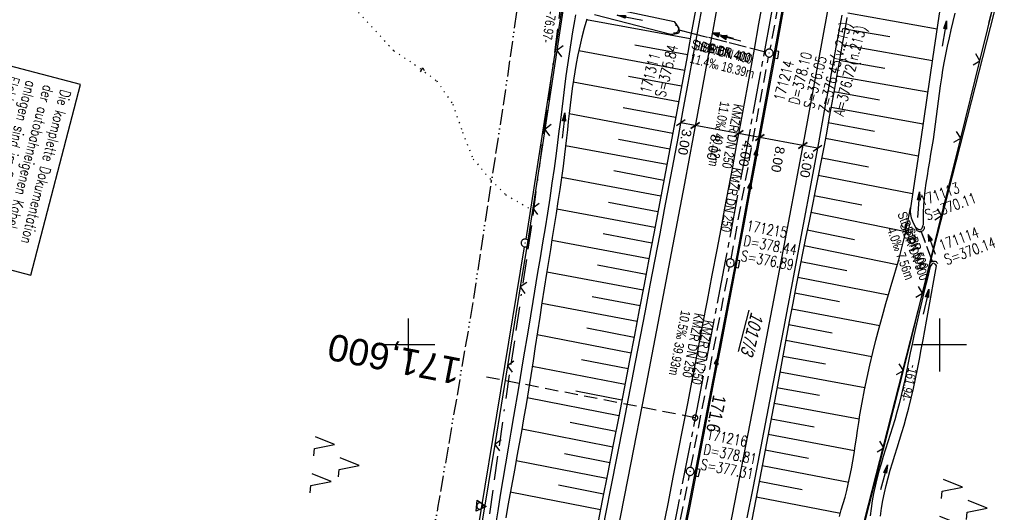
# Model space of a CAD drawing. Extents: x 509317 to 509828, y 453812 to 454779.
# Tile 19 of 23: x 509527 to 509712, y 454569 to 454661. Entities that reach past the tile are written whole.
import ezdxf
from ezdxf.enums import TextEntityAlignment as Align

# ---------------------------------------------------------------- set-up
doc = ezdxf.new("R2010")
doc.units = 0
doc.header["$LTSCALE"] = 10
doc.header["$MEASUREMENT"] = 0
for name, pattern in [('ACAD_ISO13W100', [36, 12, -3, 12, -3, 0, -3, 0, -3]), ('ACAD_ISO16W100', [73, 15, -6.5, 15, -6.5, 15, -7, 1, -7]), ('ACHSE', [5.5, 4, -0.5, 0.5, -0.5]), ('AUSGEZOGEN', [0]), ('LT00', [0]), ('LT12', [0.4, 0.3, -0.1]), ('LT17', [0.15, 0.1, -0.05]), ('PUNKTX2_STR', [0.6, 0.1, -0.5]), ('STRICHLINIE2', [0.375, 0.25, -0.125])]:
    doc.linetypes.add(name, pattern=pattern)
doc.layers.get('0').update_dxf_attribs({"linetype": 'LT00'})
for name, color, linetype in [('--EK_FBR', 1, 'LT00'), ('--EK_Halt-Pfeil', 4, 'LT00'), ('--EK_Haltung', 7, 'STRICHLINIE2'), ('--EK_Haltung-Text', 140, 'LT00'), ('--EK_Schacht-Text', 5, 'LT00'), ('--EK_ST-93-1', 30, 'LT17'), ('--EL_DFK_AB_L', 21, 'LT00'), ('--EL_DFK_AB_P', 7, 'LT00'), ('--EL_Halt-Pfeil', 4, 'LT00'), ('--EL_Haltung', 182, 'STRICHLINIE2'), ('--EL_Haltung-Text', 182, 'LT00'), ('-AX-093', 35, 'ACHSE'), ('-ST-93-1', 250, 'LT00'), ('ABSTAND', 8, 'LT00'), ('BAB-KABEL', 220, 'ACAD_ISO16W100'), ('BAB-KABEL_TEXT_KASTEN', 224, 'Continuous'), ('BEMAßUNG', 255, 'Continuous'), ('DFK_AB_FLNR', 7, 'Continuous'), ('DFK_AB_L', 21, 'LT00'), ('DFK_AB_P', 7, 'LT00'), ('DFK_KATASTER', 250, 'LT00'), ('DFK_NUTZUNG', 250, 'LT00'), ('DFK_NUTZUNGSGRENZE', 70, 'PUNKTX2_STR'), ('DFK_VERMPKT', 252, 'LT00'), ('DL', 182, 'LT12'), ('DL_PFEIL', 201, 'LT00'), ('DL_TEXT', 182, 'LT00'), ('GASLTG', 250, 'ACAD_ISO13W100'), ('PFEIL', 140, 'AUSGEZOGEN'), ('V116_ZAUN', 40, 'LT00'), ('V117_AFBR_BAB', 250, 'LT00'), ('V117_BOESCH', 250, 'LT00'), ('V117_BOSCHUNG', 250, 'LT00'), ('V117_GRABEN', 250, 'LT00'), ('V117_H_BORD', 8, 'LT00'), ('V117_KA_PRUF', 182, 'LT00'), ('V117_LD_MARK', 250, 'LT00'), ('V117_RASTER', 250, 'LT00'), ('V117_SINKK', 182, 'LT00'), ('V117_UK_DURCH', 182, 'LT00'), ('V117_ZAUN', 40, 'LT00')]:
    doc.layers.add(name, color=color, linetype=linetype)
doc.styles.add('Arial', font='ARIAL.TTF')
doc.styles.add('Beschrift', font='ARIAL.TTF')
doc.styles.add('Haltungsbeschriftung', font='ARIAL.TTF', dxfattribs={"width": 0.75})
doc.styles.add('ROMANS', font='romans.shx', dxfattribs={"width": 0.8})
doc.styles.add('schachtbeschriftung', font='romans.shx', dxfattribs={"width": 0.75, "height": 2})
doc.styles.get("Standard").update_dxf_attribs({"font": 'ARIAL.TTF'})

# ---------------------------------------------------------------- blocks, each defined once
blk = doc.blocks.new('SYMB7050')
at = {"color": 0, "linetype": 'ByBlock'}
blk.add_lwpolyline([(0, 0), (0, 0.093), (0.046, 0.058)], dxfattribs=at)
blk = doc.blocks.new('SYMB7001')
at = {"color": 0, "linetype": 'ByBlock'}
for p, q in [((-0.869, -0.506), (0, 1.001)), ((-0.5005, 0), (-0.496554, -0.062729)), ((0, 1.001), (0.869, -0.506)), ((0.869, -0.506), (-0.869, -0.506))]:
    blk.add_line(p, q, dxfattribs=at)
for points in [[(0.5005, 0), (0.496553, 0.062729), (0.484776, 0.124469), (0.465353, 0.184246), (0.438592, 0.241118), (0.404913, 0.294187), (0.364849, 0.342616), (0.319031, 0.385642), (0.268181, 0.422586), (0.213103, 0.452866), (0.154663, 0.476004), (0.093784, 0.491635), (0.031427, 0.499512), (-0.031427, 0.499512), (-0.093784, 0.491635), (-0.154663, 0.476004), (-0.213103, 0.452866), (-0.268181, 0.422586), (-0.319031, 0.385642), (-0.364849, 0.342616), (-0.404913, 0.294187), (-0.438592, 0.241118), (-0.465353, 0.184246), (-0.484776, 0.124469), (-0.496554, 0.062729), (-0.5005, 0)], [(0.031427, -0.499513), (0.093784, -0.491635), (0.154663, -0.476004), (0.213103, -0.452866), (0.268182, -0.422587), (0.319031, -0.385642), (0.364849, -0.342616), (0.404913, -0.294187), (0.438592, -0.241118), (0.465354, -0.184247), (0.484776, -0.124469), (0.496554, -0.062729), (0.500501, 0)], [(-0.496554, -0.062729), (-0.484776, -0.124469), (-0.465353, -0.184246), (-0.438592, -0.241118), (-0.404913, -0.294187), (-0.364849, -0.342616), (-0.319031, -0.385642), (-0.268182, -0.422586), (-0.213103, -0.452866), (-0.154663, -0.476004), (-0.093784, -0.491635), (-0.031427, -0.499513), (0.031427, -0.499513)]]:
    blk.add_lwpolyline(points, dxfattribs=at)
blk = doc.blocks.new('SYMB0003')
at = {"color": 0, "linetype": 'ByBlock'}
for p, q in [((-0.015712, 0), (0.010166, 0.012015)), ((0, -0.021257), (-0.015712, 0)), ((0.010166, 0.012015), (0, -0.021257))]:
    blk.add_line(p, q, dxfattribs=at)
for points in [[(-0.031395, 0.499013), (-0.093691, 0.491144), (-0.154509, 0.475528), (-0.21289, 0.452414), (-0.267913, 0.422164), (-0.318712, 0.385257), (-0.364484, 0.342274), (-0.404509, 0.293893), (-0.438154, 0.240877), (-0.464888, 0.184062), (-0.484292, 0.124345), (-0.496058, 0.062667), (-0.5, 0)], [(-0.5, 0), (-0.496058, -0.062667), (-0.484292, -0.124345), (-0.464888, -0.184062), (-0.438154, -0.240877), (-0.404509, -0.293893), (-0.364485, -0.342274), (-0.318712, -0.385257), (-0.267914, -0.422164), (-0.21289, -0.452414), (-0.154509, -0.475529), (-0.093691, -0.491144), (-0.031395, -0.499014), (0.031395, -0.499014)], [(0.5, 0), (0.496057, 0.062667), (0.484292, 0.124345), (0.464888, 0.184062), (0.438153, 0.240877), (0.404509, 0.293893), (0.364484, 0.342274), (0.318712, 0.385257), (0.267913, 0.422164), (0.21289, 0.452414), (0.154509, 0.475528), (0.093691, 0.491144), (0.031395, 0.499013), (-0.031395, 0.499013)], [(0.031395, -0.499014), (0.093691, -0.491144), (0.154509, -0.475529), (0.21289, -0.452414), (0.267914, -0.422164), (0.318712, -0.385257), (0.364485, -0.342274), (0.404509, -0.293893), (0.438154, -0.240877), (0.464889, -0.184062), (0.484292, -0.124345), (0.496058, -0.062667), (0.5, 0)]]:
    blk.add_lwpolyline(points, dxfattribs=at)
blk = doc.blocks.new('SYMB7221')
at = {"color": 0, "linetype": 'ByBlock'}
for p, q in [((0, 0.435), (-0.11, 0.065)), ((0.11, 0.065), (0, 0.435)), ((0.25, 0.065), (0.11, 0.065)), ((-0.35, -0.065), (-0.46, -0.435)), ((0.35, -0.065), (0.24, -0.435))]:
    blk.add_line(p, q, dxfattribs=at)
for points in [[(-0.1, -0.435), (-0.24, -0.435), (-0.35, -0.065)], [(0.6, -0.435), (0.46, -0.435), (0.35, -0.065)]]:
    blk.add_lwpolyline(points, dxfattribs=at)
blk = doc.blocks.new('Pfreil3')
at = {"layer": 'PFEIL'}
blk.add_hatch(color=256, dxfattribs=at).paths.add_polyline_path([(-1.55, 0.27), (-1.55, -0.27), (0, 0)])
for p, q in [((-1.55, 0), (-4.83, 0)), ((-1.55, -0.27), (-1.55, 0.27)), ((-1.55, 0.27), (0, 0)), ((0, 0), (-1.55, -0.27))]:
    blk.add_line(p, q, dxfattribs=at)
blk = doc.blocks.new('SYMB0652')
at = {"color": 0, "linetype": 'ByBlock'}
blk.add_lwpolyline([(-0.15, -0.075), (0.15, -0.075), (0.15, 0.075), (-0.15, 0.075), (-0.15, -0.075)], dxfattribs=at)
blk = doc.blocks.new('SYMB1107')
at = {"color": 0, "linetype": 'ByBlock'}
for points in [[(-0.2, 0), (-0.196157, 0.039018), (-0.184776, 0.076537), (-0.166294, 0.111114), (-0.141421, 0.141421), (-0.111114, 0.166294), (-0.076537, 0.184776), (-0.039018, 0.196157), (0, 0.2)], [(0, 0.2), (0.039018, 0.196157), (0.076537, 0.184776), (0.111114, 0.166294), (0.141421, 0.141421), (0.166294, 0.111114), (0.184776, 0.076537), (0.196157, 0.039018), (0.2, 0)]]:
    blk.add_lwpolyline(points, dxfattribs=at)
blk = doc.blocks.new('_Oblique')
at = {"color": 0, "linetype": 'ByBlock', "lineweight": -2}
blk.add_line((-0.5, -0.5), (0.5, 0.5), dxfattribs=at)
blk = doc.blocks.new('SYMB0024')
at = {"color": 0, "linetype": 'ByBlock'}
for p, q in [((-0.5, 0.5), (0, 0)), ((0, 0), (0.5, 0.5))]:
    blk.add_line(p, q, dxfattribs=at)
blk = doc.blocks.new('SYMB0070')
at = {"color": 0, "linetype": 'ByBlock'}
for p, q in [((-0.5, 0), (0.2, 0)), ((0.5, 0), (0.2, 0.1)), ((0.2, 0.1), (0.2, 0)), ((0.468, 0), (0.21, 0.086)), ((0.21, 0.086), (0.21, -0.086)), ((0.21, -0.086), (0.468, 0)), ((0.22, -0.072), (0.437, 0)), ((0.23, -0.058), (0.405, 0)), ((0.24, -0.045), (0.374, 0)), ((0.342, 0), (0.25, 0.031)), ((0.25, 0.031), (0.25, -0.031)), ((0.25, -0.031), (0.342, 0)), ((0.26, -0.017), (0.31, 0)), ((0.27, -0.003), (0.279, 0))]:
    blk.add_line(p, q, dxfattribs=at)
for points in [[(0.2, 0), (0.2, -0.1), (0.5, 0)], [(0.437, 0), (0.22, 0.072), (0.22, -0.072)], [(0.405, 0), (0.23, 0.058), (0.23, -0.058)], [(0.374, 0), (0.24, 0.045), (0.24, -0.045)], [(0.31, 0), (0.26, 0.017), (0.26, -0.017)], [(0.279, 0), (0.27, 0.003), (0.27, -0.003)]]:
    blk.add_lwpolyline(points, dxfattribs=at)
blk = doc.blocks.new('SYMB2')
at = {"color": 0, "linetype": 'ByBlock', "flags": 128}
for points in [[(-0.031395, 0.499013), (-0.093691, 0.491144), (-0.154509, 0.475528), (-0.21289, 0.452414), (-0.267913, 0.422164), (-0.318712, 0.385257), (-0.364484, 0.342274), (-0.404509, 0.293893), (-0.438154, 0.240877), (-0.464888, 0.184062), (-0.484292, 0.124345), (-0.496058, 0.062667), (-0.5, 0)], [(-0.5, 0), (-0.496058, -0.062667), (-0.484292, -0.124345), (-0.464888, -0.184062), (-0.438154, -0.240877), (-0.404509, -0.293893), (-0.364485, -0.342274), (-0.318712, -0.385257), (-0.267914, -0.422164), (-0.21289, -0.452414), (-0.154509, -0.475529), (-0.093691, -0.491144), (-0.031395, -0.499014), (0.031395, -0.499014)], [(0.5, 0), (0.496057, 0.062667), (0.484292, 0.124345), (0.464888, 0.184062), (0.438153, 0.240877), (0.404509, 0.293893), (0.364484, 0.342274), (0.318712, 0.385257), (0.267913, 0.422164), (0.21289, 0.452414), (0.154509, 0.475528), (0.093691, 0.491144), (0.031395, 0.499013), (-0.031395, 0.499013)], [(0.031395, -0.499014), (0.093691, -0.491144), (0.154509, -0.475529), (0.21289, -0.452414), (0.267914, -0.422164), (0.318712, -0.385257), (0.364485, -0.342274), (0.404509, -0.293893), (0.438154, -0.240877), (0.464889, -0.184062), (0.484292, -0.124345), (0.496058, -0.062667), (0.5, 0)]]:
    blk.add_lwpolyline(points, dxfattribs=at)

msp = doc.modelspace()

# ---------------------------------------------------------------- linework, layer by layer
at = {"layer": '--EK_FBR', "color": 2}
for points in [[(509666.76, 454665.16), (509665.9, 454660.39), (509665.04, 454655.61), (509664.17, 454650.84), (509663.3, 454646.07), (509662.42, 454641.31), (509661.7, 454637.41), (509660.97, 454633.51), (509660.23, 454629.61), (509659.5, 454625.71), (509658.76, 454621.81), (509658.02, 454617.91), (509657.12, 454613.13), (509656.21, 454608.36), (509655.3, 454603.58), (509654.39, 454598.8), (509653.48, 454594.03), (509652.56, 454589.3), (509651.64, 454584.58), (509650.72, 454579.85), (509649.79, 454575.13), (509648.86, 454570.41), (509647.71, 454564.58)], [(509670.79, 454664.32), (509668.62, 454652.5), (509666.44, 454640.68), (509665.35, 454634.79), (509664.26, 454628.91), (509663.16, 454623.02), (509662.05, 454617.14), (509660.92, 454611.17), (509659.79, 454605.21), (509658.65, 454599.25), (509657.5, 454593.29), (509656.37, 454587.39), (509655.23, 454581.5), (509654.08, 454575.6), (509652.93, 454569.71), (509651.78, 454563.86)]]:
    msp.add_lwpolyline(points, dxfattribs=at)
at = {"layer": '--EK_FBR'}
for points in [[(509636.28, 454563.74), (509637.24, 454568.54), (509638.19, 454573.35), (509640.49, 454585.07), (509642.76, 454596.79), (509643.68, 454601.61), (509644.6, 454606.42), (509645.52, 454611.24), (509646.43, 454616.05), (509647.35, 454620.87), (509648.22, 454625.46), (509649.09, 454630.04), (509649.95, 454634.63), (509650.81, 454639.22), (509651.67, 454643.81), (509652.54, 454648.55), (509653.41, 454653.28), (509654.27, 454658.02), (509655.12, 454662.75)], [(509681.54, 454661.98), (509680.44, 454655.99), (509679.34, 454649.99), (509678.24, 454643.99), (509677.13, 454637.99), (509675.7, 454630.32), (509674.26, 454622.65), (509672.82, 454614.98), (509670.55, 454603), (509668.26, 454591.03), (509667.13, 454585.14), (509665.99, 454579.26), (509664.85, 454573.38), (509663.7, 454567.5)]]:
    msp.add_lwpolyline(points, dxfattribs=at)
at = {"layer": '--EK_Haltung'}
for p, q in [((509674.96, 454693.3), (509668.03, 454655.62)), ((509667.16, 454655.07), (509650.79, 454659.23)), ((509660.71, 454616.17), (509667.75, 454654.15)), ((509698.57, 454615.68), (509696.49, 454621.38)), ((509653.15, 454576.96), (509660.43, 454614.7)), ((509645.38, 454537.74), (509652.87, 454575.49))]:
    msp.add_line(p, q, dxfattribs=at)
at = {"layer": '--EK_ST-93-1', "ltscale": 2.5}
msp.add_line((509653.96, 454586.31), (509614.69, 454593.97), dxfattribs=at)
at = {"layer": '--EL_DFK_AB_L'}
for p, q in [((509633.75, 454694.48), (509622.1, 454619.91)), ((509672.35, 454514.36), (509712.09, 454669.79)), ((509600.07, 454485.96), (509621.86, 454618.43))]:
    msp.add_line(p, q, dxfattribs=at)
at = {"layer": '--EL_Haltung'}
for p, q in [((509674.96, 454693.3), (509668.03, 454655.62)), ((509667.16, 454655.07), (509650.79, 454659.23)), ((509660.71, 454616.17), (509667.75, 454654.15)), ((509698.57, 454615.68), (509696.49, 454621.38)), ((509653.15, 454576.96), (509660.43, 454614.7)), ((509645.38, 454537.74), (509652.87, 454575.49))]:
    msp.add_line(p, q, dxfattribs=at)
at = {"layer": '-AX-093', "ltscale": 0.2}
msp.add_lwpolyline([(509682.85, 454744.84), (509680.66, 454731.99), (509676.6, 454708.71), (509672.47, 454685.44), (509668.26, 454662.19), (509663.98, 454638.95), (509659.61, 454615.73), (509655.16, 454592.52), (509650.64, 454569.33), (509646.04, 454546.15), (509641.35, 454522.99), (509636.59, 454499.84), (509631.76, 454476.71), (509626.84, 454453.6), (509621.85, 454430.5), (509616.77, 454407.42), (509611.62, 454384.36), (509606.39, 454361.31)], dxfattribs=at)
at = {"layer": 'BAB-KABEL', "ltscale": 0.03, "flags": 128}
msp.add_lwpolyline([(509654.18, 454752.31), (509649.8, 454731.91), (509645.39, 454711.52), (509640.68, 454673.99), (509628.98, 454666.4), (509623.35, 454623.69), (509618.17, 454588.72), (509612.85, 454551.17), (509607.22, 454515.13), (509602.81, 454490.11), (509597.97, 454465.58), (509592.07, 454427.9), (509586.78, 454397.77), (509581.94, 454365.98), (509576.64, 454335.85), (509570.59, 454300.15), (509566.51, 454283.22), (509563.93, 454275.01), (509554.7, 454243.68), (509546.38, 454216.59), (509537.75, 454189.63), (509530.61, 454161.42), (509521.72, 454129.27), (509507.61, 454076.48), (509491.41, 454016.32), (509481.47, 453981.55), (509458.21, 453903.63), (509443.88, 453851.22)], dxfattribs=at)
at = {"layer": 'BAB-KABEL_TEXT_KASTEN', "linetype": 'AUSGEZOGEN'}
msp.add_lwpolyline([(509523.81, 454652.8), (509514.47, 454616.93), (509529.05, 454613.14), (509538.39, 454649)], close=True, dxfattribs=at)
at = {"layer": 'BEMAßUNG'}
for p, q in [((509653.96, 454641.29), (509651.29, 454641.78)), ((509662.14, 454639.77), (509653.96, 454641.29)), ((509666.14, 454639.02), (509662.14, 454639.76)), ((509674.18, 454637.52), (509666.14, 454639.02)), ((509676.94, 454637.01), (509674.18, 454637.52))]:
    msp.add_line(p, q, dxfattribs=at)
at = {"layer": 'DFK_AB_L'}
for p, q in [((509633.75, 454694.48), (509622.1, 454619.91)), ((509672.35, 454514.36), (509712.09, 454669.79)), ((509600.07, 454485.96), (509621.86, 454618.43))]:
    msp.add_line(p, q, dxfattribs=at)
at = {"layer": 'DFK_NUTZUNGSGRENZE', "ltscale": 0.2}
for p, q in [((509597.27, 454655.32), (509578.34, 454675.85)), ((509597.27, 454655.32), (509601.21, 454652.72)), ((509601.21, 454652.72), (509605.36, 454649.66)), ((509605.36, 454649.66), (509608.36, 454645.3)), ((509608.36, 454645.3), (509610.21, 454640.01)), ((509610.21, 454640.01), (509612.22, 454634.94)), ((509612.22, 454634.94), (509615.56, 454631.01)), ((509615.56, 454631.01), (509618.32, 454628.26)), ((509618.32, 454628.26), (509622.93, 454625.57)), ((509622.93, 454625.57), (509622.98, 454625.54))]:
    msp.add_line(p, q, dxfattribs=at)
at = {"layer": 'DL'}
for p, q in [((509667.16, 454655.07), (509650.79, 454659.23)), ((509698.57, 454615.68), (509696.49, 454621.38))]:
    msp.add_line(p, q, dxfattribs=at)
at = {"layer": 'GASLTG', "ltscale": 0.025, "flags": 128}
msp.add_lwpolyline([(509636.99, 454756.79), (509630.01, 454722.15), (509625.52, 454700.41), (509623.56, 454684.93), (509618.48, 454649.27), (509611.85, 454606.09), (509605.58, 454569.67), (509598.82, 454529.7), (509593.28, 454495.72), (509588.46, 454464.7), (509581.73, 454423.05), (509565.4, 454353.78), (509547.78, 454280.34), (509530.41, 454208.18), (509515.13, 454143.3), (509504.09, 454101.66), (509494.78, 454069.32), (509485.05, 454035.41), (509470.65, 453985.96), (509464.08, 453964.07), (509450.2, 453919.85), (509429.44, 453854.99)], dxfattribs=at)
at = {"layer": 'V116_ZAUN'}
msp.add_line((509709.21, 454660.48), (509711.07, 454668.01), dxfattribs=at)
at = {"layer": 'V117_AFBR_BAB', "color": 0}
for points in [[(509666.76, 454665.16), (509665.9, 454660.39), (509665.04, 454655.61), (509664.17, 454650.84), (509663.3, 454646.07), (509662.42, 454641.31), (509661.7, 454637.41), (509660.97, 454633.51), (509660.23, 454629.61), (509659.5, 454625.71), (509658.76, 454621.81), (509658.02, 454617.91), (509657.12, 454613.13), (509656.21, 454608.36), (509655.3, 454603.58), (509654.39, 454598.8), (509653.48, 454594.03), (509652.56, 454589.3), (509651.64, 454584.58), (509650.72, 454579.85), (509649.79, 454575.13), (509648.86, 454570.41), (509647.71, 454564.58)], [(509670.79, 454664.32), (509668.62, 454652.5), (509666.44, 454640.68), (509665.35, 454634.79), (509664.26, 454628.91), (509663.16, 454623.02), (509662.05, 454617.14), (509660.92, 454611.17), (509659.79, 454605.21), (509658.65, 454599.25), (509657.5, 454593.29), (509656.37, 454587.39), (509655.23, 454581.5), (509654.08, 454575.6), (509652.93, 454569.71), (509651.78, 454563.86)]]:
    msp.add_lwpolyline(points, dxfattribs=at)
at = {"layer": 'V117_AFBR_BAB'}
for points in [[(509636.28, 454563.74), (509637.24, 454568.54), (509638.19, 454573.35), (509640.49, 454585.07), (509642.76, 454596.79), (509643.68, 454601.61), (509644.6, 454606.42), (509645.52, 454611.24), (509646.43, 454616.05), (509647.35, 454620.87), (509648.22, 454625.46), (509649.09, 454630.04), (509649.95, 454634.63), (509650.81, 454639.22), (509651.67, 454643.81), (509652.54, 454648.55), (509653.41, 454653.28), (509654.27, 454658.02), (509655.12, 454662.75)], [(509681.54, 454661.98), (509680.44, 454655.99), (509679.34, 454649.99), (509678.24, 454643.99), (509677.13, 454637.99), (509675.7, 454630.32), (509674.26, 454622.65), (509672.82, 454614.98), (509670.55, 454603), (509668.26, 454591.03), (509667.13, 454585.14), (509665.99, 454579.26), (509664.85, 454573.38), (509663.7, 454567.5)]]:
    msp.add_lwpolyline(points, dxfattribs=at)
at = {"layer": 'V117_BOESCH'}
for points in [[(509654.02, 454662.95), (509653.16, 454658.26), (509652.3, 454653.57), (509651.43, 454648.89), (509650.56, 454644.2), (509649.68, 454639.55), (509648.81, 454634.9), (509647.93, 454630.24), (509647.05, 454625.59), (509646.17, 454620.94), (509645.27, 454616.16), (509644.37, 454611.38), (509643.46, 454606.6), (509642.55, 454601.82), (509641.64, 454597.05), (509640.62, 454591.79), (509639.6, 454586.53), (509638.57, 454581.27), (509637.53, 454576.01), (509636.49, 454570.76), (509635.44, 454565.5)], [(509682.5, 454661.57), (509682.02, 454658.9), (509681.55, 454656.23), (509681.08, 454653.56), (509680.61, 454650.88), (509680.14, 454648.21), (509679.66, 454645.54), (509679.18, 454642.87), (509678.69, 454640.2), (509678.19, 454637.53), (509677.65, 454634.67), (509677.09, 454631.82), (509676.52, 454628.96), (509675.94, 454626.11), (509675.37, 454623.25), (509674.79, 454620.4), (509674.22, 454617.55), (509673.65, 454614.69), (509672.98, 454611.27), (509672.31, 454607.85), (509671.66, 454604.43), (509671.02, 454601), (509670.38, 454597.58), (509669.74, 454594.15), (509669.1, 454590.73), (509668.36, 454586.79), (509667.63, 454582.85), (509666.88, 454578.91), (509666.14, 454574.97), (509665.38, 454571.03), (509664.62, 454567.1)], [(509681.08, 454567.76), (509681.44, 454568.97), (509681.8, 454570.19), (509682.14, 454571.4), (509682.46, 454572.63), (509682.76, 454573.85), (509683.07, 454575.28), (509683.35, 454576.71), (509683.61, 454578.15), (509683.84, 454579.59), (509684.07, 454581.04), (509684.28, 454582.49), (509684.5, 454583.94), (509684.71, 454585.39), (509684.94, 454586.83), (509685.35, 454589.19), (509685.8, 454591.54), (509686.29, 454593.89), (509686.81, 454596.22), (509687.36, 454598.55), (509687.95, 454600.88), (509688.55, 454603.19), (509689.18, 454605.5), (509689.84, 454607.81), (509690.5, 454610.11), (509690.94, 454611.59), (509691.37, 454613.07), (509691.81, 454614.55), (509692.23, 454616.03), (509692.63, 454617.51), (509693.01, 454619), (509693.37, 454620.5), (509693.66, 454621.82), (509693.93, 454623.14), (509694.19, 454624.46), (509694.44, 454625.78)]]:
    msp.add_lwpolyline(points, dxfattribs=at)
at = {"layer": 'V117_BOSCHUNG'}
for p, q in [((509682.65, 454662.45), (509699.44, 454659.41)), ((509653.03, 454657.53), (509633.52, 454661.11)), ((509682.12, 454659.47), (509690.56, 454657.97)), ((509652.49, 454654.58), (509642.61, 454656.39)), ((509681.59, 454656.5), (509698.57, 454653.51)), ((509651.94, 454651.61), (509632.07, 454655.29)), ((509681.07, 454653.54), (509689.6, 454652.05)), ((509651.39, 454648.65), (509641.44, 454650.5)), ((509680.56, 454650.59), (509697.69, 454647.57)), ((509650.84, 454645.69), (509631.02, 454649.41)), ((509680.04, 454647.65), (509688.64, 454646.12)), ((509679.52, 454644.73), (509696.81, 454641.6)), ((509649.73, 454639.79), (509630.26, 454643.44)), ((509650.28, 454642.74), (509640.45, 454644.58)), ((509678.99, 454641.8), (509687.68, 454640.2)), ((509648.62, 454633.9), (509629.59, 454637.46)), ((509649.17, 454636.84), (509639.55, 454638.65)), ((509678.45, 454638.89), (509695.91, 454635.59)), ((509677.75, 454635.21), (509686.53, 454633.52)), ((509648.06, 454630.95), (509638.65, 454632.71)), ((509677.1, 454631.92), (509694.84, 454628.46)), ((509647.5, 454628), (509628.83, 454631.5)), ((509676.35, 454628.12), (509685.28, 454626.34)), ((509646.95, 454625.05), (509637.67, 454626.79)), ((509646.39, 454622.1), (509627.95, 454625.56)), ((509675.72, 454624.97), (509693.56, 454621.35)), ((509645.83, 454619.16), (509636.65, 454620.88)), ((509675.04, 454621.62), (509683.9, 454619.82)), ((509645.28, 454616.21), (509627, 454619.64)), ((509674.44, 454618.67), (509691.97, 454615.14)), ((509673.85, 454615.7), (509682.49, 454613.99)), ((509644.16, 454610.31), (509626.04, 454613.71)), ((509644.72, 454613.26), (509635.62, 454614.97)), ((509673.26, 454612.74), (509690.29, 454609.4)), ((509672.68, 454609.77), (509681.08, 454608.15)), ((509643.04, 454604.39), (509625.12, 454607.81)), ((509643.6, 454607.35), (509634.59, 454609.06)), ((509672.12, 454606.81), (509688.67, 454603.64)), ((509642.48, 454601.43), (509633.57, 454603.14)), ((509671.55, 454603.84), (509679.73, 454602.3)), ((509641.91, 454598.48), (509624.22, 454601.88)), ((509670.99, 454600.88), (509687.19, 454597.85)), ((509641.35, 454595.54), (509632.56, 454597.23)), ((509670.44, 454597.92), (509678.48, 454596.43)), ((509640.77, 454592.58), (509623.31, 454595.96)), ((509669.89, 454594.97), (509685.89, 454592.01)), ((509640.2, 454589.62), (509631.52, 454591.32)), ((509669.34, 454592.02), (509677.33, 454590.54)), ((509639.62, 454586.66), (509622.37, 454590.06)), ((509668.79, 454589.07), (509684.83, 454586.1)), ((509639.05, 454583.72), (509630.46, 454585.41)), ((509668.24, 454586.13), (509676.31, 454584.63)), ((509638.47, 454580.78), (509621.36, 454584.14)), ((509667.69, 454583.2), (509683.93, 454580.14)), ((509667.14, 454580.26), (509675.29, 454578.71)), ((509637.31, 454574.89), (509620.28, 454578.24)), ((509637.89, 454577.83), (509629.36, 454579.51)), ((509666.58, 454577.32), (509682.84, 454574.22)), ((509666.02, 454574.37), (509674.07, 454572.84)), ((509636.72, 454571.95), (509628.23, 454573.62)), ((509636.14, 454569), (509619.2, 454572.34)), ((509665.46, 454571.44), (509681.28, 454568.4))]:
    msp.add_line(p, q, dxfattribs=at)
at = {"layer": 'V117_GRABEN'}
for points in [[(509634.9, 454664.04), (509650.04, 454660.84)], [(509700.22, 454664.74), (509698.62, 454653.81), (509696.38, 454638.7), (509694.44, 454625.78), (509694.42, 454625.14), (509694.47, 454624.51), (509694.6, 454623.88), (509694.8, 454623.27), (509695.07, 454622.69), (509695.41, 454622.15)], [(509616.42, 454565.83), (509616.89, 454568.79), (509617.37, 454571.75), (509617.86, 454574.71), (509618.35, 454577.66), (509618.86, 454580.62), (509619.36, 454583.58), (509619.86, 454586.53), (509620.78, 454591.95), (509621.69, 454597.36), (509622.6, 454602.78), (509623.5, 454608.19), (509624.4, 454613.61), (509624.87, 454616.4), (509625.33, 454619.2), (509625.79, 454622), (509626.23, 454624.8), (509626.67, 454627.6), (509627.09, 454630.4), (509627.49, 454633.2), (509627.88, 454636.01), (509628.15, 454638.09), (509628.41, 454640.18), (509628.67, 454642.26), (509628.92, 454644.35), (509629.18, 454646.43), (509629.44, 454648.51), (509629.72, 454650.59), (509630, 454652.67), (509630.3, 454654.75), (509630.62, 454656.82), (509630.96, 454658.89), (509631.33, 454660.96), (509631.55, 454662.08)], [(509649.38, 454658.36), (509635.06, 454662.08)], [(509696.88, 454622.64), (509696.88, 454623.4), (509696.89, 454624.16), (509696.91, 454624.92), (509696.98, 454626.3), (509697.1, 454627.68), (509697.24, 454629.05), (509697.42, 454630.42), (509697.62, 454631.78), (509697.84, 454633.15), (509698.07, 454634.51), (509698.3, 454635.88), (509698.53, 454637.25), (509698.75, 454638.61), (509698.96, 454640.06), (509699.16, 454641.51), (509699.36, 454642.96), (509699.54, 454644.41), (509699.73, 454645.86), (509699.92, 454647.31), (509700.12, 454648.75), (509700.33, 454650.2), (509700.56, 454651.64), (509700.8, 454653.07), (509701.1, 454654.63), (509701.42, 454656.18), (509701.76, 454657.73), (509702.12, 454659.27), (509702.48, 454660.81), (509702.86, 454662.36)], [(509633.56, 454661.25), (509633.08, 454659.54), (509632.65, 454657.86), (509632.26, 454656.2), (509631.92, 454654.56), (509631.61, 454652.95), (509631.33, 454651.35), (509631.08, 454649.77), (509630.85, 454648.2), (509630.64, 454646.64), (509630.45, 454645.09), (509630.27, 454643.55), (509630.1, 454642.01), (509629.93, 454640.47), (509629.76, 454638.93), (509629.59, 454637.38), (509629.4, 454635.83), (509629.12, 454633.64), (509628.82, 454631.43), (509628.5, 454629.21), (509628.16, 454626.97), (509627.81, 454624.73), (509627.46, 454622.48), (509627.09, 454620.23), (509626.73, 454617.97), (509626.36, 454615.71), (509626, 454613.46), (509625.57, 454610.7), (509625.14, 454607.95), (509624.72, 454605.21), (509624.31, 454602.46), (509623.89, 454599.73), (509623.47, 454596.99), (509623.04, 454594.26), (509622.61, 454591.53), (509622.16, 454588.8), (509621.7, 454586.08), (509621.29, 454583.75), (509620.87, 454581.43), (509620.44, 454579.11), (509620.02, 454576.79), (509619.59, 454574.47), (509619.16, 454572.15), (509618.75, 454569.82), (509618.34, 454567.5)], [(509650.04, 454660.84), (509650.29, 454660.47), (509650.52, 454660.1), (509650.72, 454659.75), (509650.88, 454659.43), (509650.96, 454659.14), (509650.97, 454658.9), (509650.88, 454658.7), (509650.7, 454658.57), (509650.44, 454658.48), (509650.12, 454658.42), (509649.76, 454658.39), (509649.38, 454658.36)], [(509695.41, 454622.15), (509695.66, 454621.95), (509695.91, 454621.78), (509696.14, 454621.68), (509696.33, 454621.67), (509696.48, 454621.75), (509696.6, 454621.91), (509696.7, 454622.12), (509696.79, 454622.37), (509696.88, 454622.64)], [(509699.33, 454614.87), (509699.19, 454615.05), (509699.04, 454615.21), (509698.9, 454615.33), (509698.76, 454615.37), (509698.61, 454615.32), (509698.46, 454615.18), (509698.31, 454614.98), (509698.16, 454614.75)], [(509698.16, 454614.75), (509697.63, 454612.58), (509697.1, 454610.42), (509696.57, 454608.25), (509696.06, 454606.08), (509695.56, 454603.91), (509695.09, 454601.74), (509694.75, 454600.14), (509694.42, 454598.53), (509694.09, 454596.93), (509693.76, 454595.32), (509693.42, 454593.72), (509693.07, 454592.12), (509692.7, 454590.52), (509692.3, 454588.92), (509691.87, 454587.33), (509691.48, 454585.94), (509691.06, 454584.55), (509690.63, 454583.17), (509690.19, 454581.78), (509689.75, 454580.4), (509689.32, 454579.01), (509688.91, 454577.63), (509688.51, 454576.24), (509688.14, 454574.85), (509687.8, 454573.46), (509687.5, 454572.06), (509687.24, 454570.66), (509687.04, 454569.25), (509686.9, 454567.84)], [(509688.79, 454567.83), (509688.99, 454569.28), (509689.25, 454570.73), (509689.55, 454572.17), (509689.89, 454573.6), (509690.26, 454575.02), (509690.66, 454576.44), (509691.08, 454577.86), (509691.51, 454579.27), (509691.95, 454580.68), (509692.39, 454582.1), (509692.82, 454583.51), (509693.24, 454584.92), (509693.65, 454586.34), (509694.13, 454588.16), (509694.58, 454589.98), (509695.01, 454591.8), (509695.4, 454593.64), (509695.78, 454595.47), (509696.14, 454597.31), (509696.49, 454599.15), (509696.83, 454600.99), (509697.47, 454604.46), (509698.09, 454607.93), (509698.71, 454611.4), (509699.33, 454614.87)]]:
    msp.add_lwpolyline(points, dxfattribs=at)
at = {"layer": 'V117_H_BORD'}
msp.add_lwpolyline([(509597.93, 454315.78), (509613.7, 454384.15), (509628.71, 454452.58), (509643.42, 454522.86), (509652.79, 454569.73), (509661.93, 454617.16), (509674.96, 454688.09), (509684.71, 454744.36)], dxfattribs=at)
at = {"layer": 'V117_LD_MARK'}
for points in [[(509672.83, 454747.45), (509671.17, 454737.71), (509668.46, 454722), (509665.72, 454706.29), (509662.94, 454690.59), (509660.12, 454674.9), (509657.27, 454659.21), (509654.38, 454643.53), (509651.93, 454630.38), (509649.45, 454617.24), (509646.94, 454604.11), (509644.41, 454590.98), (509641.85, 454577.85), (509639.28, 454564.73)], [(509692.83, 454742.24), (509691.36, 454733.61), (509687.25, 454709.89), (509683.06, 454686.19), (509678.79, 454662.54), (509674.44, 454638.91), (509670.01, 454615.29), (509665.49, 454591.69), (509660.9, 454568.1), (509656.22, 454544.53), (509651.46, 454520.98), (509646.62, 454497.44), (509641.7, 454473.92), (509636.7, 454450.42), (509633.41, 454435.22), (509630.1, 454420.02), (509626.75, 454404.84), (509623.36, 454389.66), (509619.95, 454374.49), (509616.5, 454359.32)]]:
    msp.add_lwpolyline(points, dxfattribs=at)
at = {"layer": 'V117_RASTER'}
for p, q in [((509600, 454605), (509600, 454595)), ((509700, 454595), (509700, 454605)), ((509605, 454600), (509595, 454600)), ((509705, 454600), (509695, 454600))]:
    msp.add_line(p, q, dxfattribs=at)
at = {"layer": 'V117_ZAUN'}
for p, q in [((509630.19, 454670.2), (509627.93, 454655.37)), ((509707.48, 454653.44), (509711.07, 454668.01)), ((509627.93, 454655.37), (509625.67, 454640.54)), ((509703.9, 454638.88), (509707.48, 454653.44)), ((509625.67, 454640.54), (509623.42, 454625.71)), ((509700.31, 454624.31), (509703.9, 454638.88)), ((509696.73, 454609.75), (509700.31, 454624.31)), ((509621.08, 454610.9), (509618.67, 454596.09)), ((509618.67, 454596.09), (509616.27, 454581.28)), ((509689.43, 454580.65), (509693.11, 454595.19)), ((509616.27, 454581.28), (509613.87, 454566.48)), ((509685.76, 454566.1), (509689.43, 454580.65))]:
    msp.add_line(p, q, dxfattribs=at)
for points in [[(509623.42, 454625.71), (509622.44, 454619.29), (509621.08, 454610.9)], [(509693.11, 454595.19), (509694.77, 454601.78), (509696.73, 454609.75)]]:
    msp.add_lwpolyline(points, dxfattribs=at)

# ---------------------------------------------------------------- block references
at = {"layer": '--EK_Halt-Pfeil', "yscale": 4, "zscale": 4}
for p, xscale, rotation in [((509659.22, 454658.12), 3.999999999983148, 165.7398499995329), ((509665.21, 454634.98), 4.000000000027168, 79.48793000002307), ((509698.47, 454618.87), 3.999999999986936, 110.0548999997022), ((509657.77, 454595.64), 4.000000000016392, 79.09052999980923)]:
    msp.add_blockref('SYMB0070', p, dxfattribs=dict(at, xscale=xscale, rotation=rotation))
at = {"layer": '--EL_DFK_AB_P', "xscale": 1.500000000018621, "yscale": 1.5, "zscale": 1.5, "rotation": 264.7377099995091}
msp.add_blockref('SYMB0003', (509621.98, 454619.17), dxfattribs=at)
at = {"layer": '--EL_Halt-Pfeil', "yscale": 4, "zscale": 4}
for p, xscale, rotation in [((509660.64, 454657.63), 3.999999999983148, 165.7398499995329), ((509664.07, 454628.68), 4.000000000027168, 79.48793000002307), ((509698.47, 454618.87), 3.999999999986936, 110.0548999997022), ((509657.77, 454595.64), 4.000000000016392, 79.09052999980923)]:
    msp.add_blockref('SYMB0070', p, dxfattribs=dict(at, xscale=xscale, rotation=rotation))
at = {"layer": '-ST-93-1', "rotation": 274.1956499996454}
msp.add_blockref('SYMB2', (509653.96, 454586.31), dxfattribs=at)
at = {"layer": 'BEMAßUNG', "xscale": 1.4, "yscale": 1.4, "zscale": 1.4}
for p, rotation in [((509651.29, 454641.78), 169.4553950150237), ((509653.96, 454641.29), 169.4553950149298), ((509653.96, 454641.29), 349.4553950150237), ((509662.14, 454639.76), 169.4553950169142), ((509662.14, 454639.77), 349.4553950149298), ((509666.14, 454639.02), 169.4553950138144), ((509666.14, 454639.02), 349.4553950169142), ((509674.18, 454637.52), 169.4553950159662), ((509674.18, 454637.52), 349.4553950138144), ((509676.94, 454637.01), 349.4553950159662)]:
    msp.add_blockref('_Oblique', p, dxfattribs=dict(at, rotation=rotation))
at = {"layer": 'DFK_AB_P', "xscale": 1.500000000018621, "yscale": 1.5, "zscale": 1.5, "rotation": 264.7377099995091}
msp.add_blockref('SYMB0003', (509621.98, 454619.17), dxfattribs=at)
at = {"layer": 'DFK_KATASTER', "xscale": 10, "yscale": 10, "zscale": 10, "rotation": 327.9928000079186}
msp.add_blockref('SYMB7050', (509602.28, 454651.33), dxfattribs=at)
at = {"layer": 'DFK_NUTZUNG', "xscale": 10.00000000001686, "yscale": 10, "zscale": 10, "rotation": 264.7377100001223}
for p in [(509586.46, 454577.74), (509704.55, 454569.74)]:
    msp.add_blockref('SYMB7221', p, dxfattribs=at)
at = {"layer": 'DFK_VERMPKT', "xscale": 1.200000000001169, "yscale": 1.200000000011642, "zscale": 1.2, "rotation": 264.7377100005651}
msp.add_blockref('SYMB7001', (509613.48, 454569.71), dxfattribs=at)
at = {"layer": 'DL_PFEIL', "yscale": 4, "zscale": 4}
for p, xscale, rotation in [((509660.64, 454657.63), 3.999999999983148, 165.7398499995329), ((509698.47, 454618.87), 3.999999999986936, 110.0548999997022)]:
    msp.add_blockref('SYMB0070', p, dxfattribs=dict(at, xscale=xscale, rotation=rotation))
at = {"layer": 'PFEIL'}
for p, rotation in [((509639.3, 454661.99), 169.1012503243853), ((509701.22, 454660.96), 80.333755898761), ((509629.48, 454643.65), 83.39579184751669), ((509696.17, 454628.8), 84.95376134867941), ((509697.9, 454610.48), 77.4638264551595), ((509690.12, 454577.44), 74.52908198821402)]:
    msp.add_blockref('Pfreil3', p, dxfattribs=dict(at, rotation=rotation))
at = {"layer": 'V117_KA_PRUF', "xscale": 1.499999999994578, "yscale": 1.5, "zscale": 1.5, "rotation": 255.4038000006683}
for p in [(509667.89, 454654.88), (509660.57, 454615.43), (509653.01, 454576.22)]:
    msp.add_blockref('SYMB0003', p, dxfattribs=at)
at = {"layer": 'V117_SINKK', "zscale": 4.5}
for p, xscale, yscale, rotation in [((509669.27, 454654.6), 4.500000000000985, 4.499999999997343, 259.5505158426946), ((509661.92, 454615.21), 4.500000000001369, 4.500000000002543, 259.2755781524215), ((509654.41, 454575.98), 4.499999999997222, 4.499999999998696, 258.9501702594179)]:
    msp.add_blockref('SYMB0652', p, dxfattribs=dict(at, xscale=xscale, yscale=yscale, rotation=rotation))
at = {"layer": 'V117_UK_DURCH', "zscale": 4}
for p, xscale, yscale, rotation in [((509650.06, 454659.41), 3.99999999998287, 3.99999999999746, 259.3969902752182), ((509696.23, 454622.08), 3.999999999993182, 3.99999999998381, 197.8347670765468), ((509698.83, 454614.98), 4.000000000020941, 3.999999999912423, 24.60670753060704)]:
    msp.add_blockref('SYMB1107', p, dxfattribs=dict(at, xscale=xscale, yscale=yscale, rotation=rotation))
at = {"layer": 'V117_ZAUN', "yscale": 2.099999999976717, "zscale": 2.1}
for p, xscale, rotation in [((509627.93, 454655.37), 2.099999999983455, 261.3454399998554), ((509707.48, 454653.44), 2.099999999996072, 76.17663999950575), ((509625.67, 454640.54), 2.099999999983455, 261.3454399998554), ((509703.9, 454638.88), 2.099999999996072, 76.17663999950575), ((509623.42, 454625.71), 2.099999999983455, 261.3454399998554), ((509700.31, 454624.31), 2.099999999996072, 76.17663999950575), ((509621.08, 454610.9), 2.100000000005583, 260.7866100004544), ((509696.73, 454609.75), 2.099999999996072, 76.17663999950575), ((509618.67, 454596.09), 2.100000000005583, 260.7866100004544), ((509693.11, 454595.19), 2.099999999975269, 75.82692999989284), ((509616.27, 454581.28), 2.100000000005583, 260.7866100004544), ((509689.43, 454580.65), 2.099999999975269, 75.82692999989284)]:
    msp.add_blockref('SYMB0024', p, dxfattribs=dict(at, xscale=xscale, rotation=rotation))

# ---------------------------------------------------------------- texts
at = {"layer": '--EK_Haltung-Text', "style": 'Haltungsbeschriftung', "width": 0.75}
for s, rotation, p in [('StBR DN 400', -14.2601, (509653.47, 454655.58)), ('11.4‰ 18.39m', -14.2601, (509652.84, 454653.1)), ('11.0‰ 40.12m', -100.5121, (509658.71, 454645.9)), ('KMZR DN 250', -100.5121, (509661.22, 454645.43)), ('StBR DN 500', -69.9451, (509692.39, 454622.6)), ('4.0‰ 7.56m', -69.9451, (509689.99, 454621.72)), ('10.5‰ 39.93m', -100.9095, (509651.34, 454606.6)), ('KMZR DN 250', -100.9095, (509653.85, 454606.11))]:
    msp.add_text(s, height=1.8, rotation=rotation, dxfattribs=at).set_placement(p)
at = {"layer": '--EK_Schacht-Text', "style": 'schachtbeschriftung', "width": 0.75}
for s, rotation, p in [('Z=376.45(v.215)', 75.7399, (509679.04, 454643.59)), ('A=376.72(n.213)', 75.7399, (509681.83, 454642.88)), ('S=375.84', 75.722, (509648.29, 454646.43)), ('171311', 75.722, (509645.5, 454647.14)), ('171214', 75.7399, (509670.66, 454645.72)), ('D=378.10', 75.7399, (509673.46, 454645.01)), ('S=376.05', 75.7399, (509676.25, 454644.3)), ('171113', 20.0471, (509696.63, 454626.09)), ('S=370.11', 20.0471, (509697.62, 454623.39)), ('171215', -10.5121, (509663.48, 454621.51)), ('D=378.44', -10.5121, (509662.95, 454618.68)), ('171114', 20.0549, (509700.27, 454617.72)), ('S=370.14', 20.0549, (509701.25, 454615.01)), ('S=376.89', -10.5121, (509662.43, 454615.85)), ('171216', -10.9095, (509655.96, 454582.28)), ('D=378.81', -10.9095, (509655.42, 454579.45)), ('S=377.31', -10.9095, (509654.87, 454576.63))]:
    msp.add_text(s, height=2, rotation=rotation, dxfattribs=at).set_placement(p)
at = {"layer": '--EK_ST-93-1', "style": 'Beschrift'}
msp.add_text('171,600', height=5, rotation=-190.9931, dxfattribs=at).set_placement((509609.78, 454594.93), align=Align.MIDDLE_LEFT)
at = {"layer": '--EL_Haltung-Text', "style": 'Haltungsbeschriftung', "width": 0.75}
for s, rotation, p in [('StBR DN 400', -14.2601, (509653.11, 454655.8)), ('KMZR DN 250', -100.5121, (509660.99, 454633.47)), ('StBR DN 500', -69.9451, (509691.96, 454624.66)), ('KMZR DN 250', -100.9095, (509655.63, 454604.79))]:
    msp.add_text(s, height=1.8, rotation=rotation, dxfattribs=at).set_placement(p)
at = {"layer": '-ST-93-1', "style": 'Beschrift', "width": 0.8}
msp.add_text('  171.6', height=2.5, rotation=-100.9924, dxfattribs=at).set_placement((509657.66, 454592.24))
at = {"layer": 'ABSTAND', "width": 0.75}
for s, rotation, p in [(' -76.97-', -98.8877, (509626.16, 454663.36)), (' -161.94-', -104.3435, (509694.35, 454596.92))]:
    msp.add_text(s, height=1.8, rotation=rotation, dxfattribs=at).set_placement(p)
at = {"layer": 'BAB-KABEL_TEXT_KASTEN', "insert": (509536.62, 454647.67), "char_height": 2, "width": 33.7438, "attachment_point": 1, "rotation": 255.4038, "style": 'ROMANS'}
msp.add_mtext('{\\W0.75;Die komplette Dokumentation der autobahneigenen Kabel-\\Panlagen sind im Sachgebiet Elektrotechnik abzufragen.}', dxfattribs=at)
at = {"layer": 'BEMAßUNG', "char_height": 1.8, "attachment_point": 5, "rotation": 259.4554, "style": 'Arial'}
for s, insert in [('\\A1;3.00', (509651.99, 454638.14)), ('\\A1;8.00', (509657.42, 454637.15)), ('\\A1;4.00', (509663.42, 454635.99)), ('\\A1;8.00', (509669.53, 454634.89)), ('\\A1;3.00', (509674.94, 454633.89))]:
    msp.add_mtext(s, dxfattribs=dict(at, insert=insert))
at = {"layer": 'DFK_AB_FLNR', "oblique": 13.754, "width": 0.75}
msp.add_text('%%U1017/3', height=2.5, rotation=255.4038, dxfattribs=at).set_placement((509664.49, 454606.3))
at = {"layer": 'DL_TEXT', "style": 'Haltungsbeschriftung', "width": 0.75}
for s, rotation, p in [('StBR 400', -14.2601, (509656.35, 454655.06)), ('StBR 500', -69.9451, (509693.42, 454621.56))]:
    msp.add_text(s, height=1.8, rotation=rotation, dxfattribs=at).set_placement(p)

doc.saveas('drawing.dxf')
